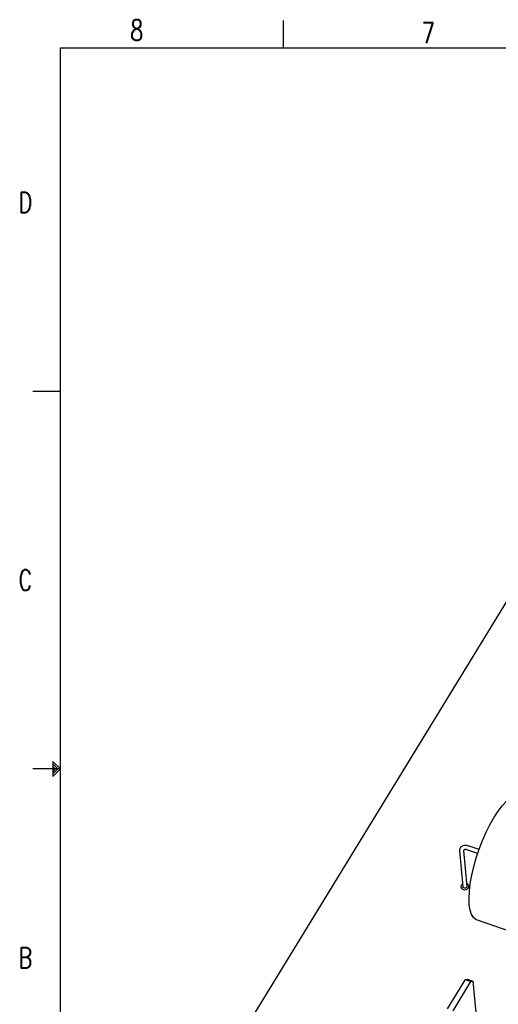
# Model space of a CAD drawing. Extents: x 24 to 303, y 44 to 227.
# Tile 2 of 7: x 24 to 83, y 107 to 227. Entities that reach past the tile are written whole.
import ezdxf

# ---------------------------------------------------------------- set-up
doc = ezdxf.new("R2010")
doc.units = 0
doc.header["$LTSCALE"] = 1.1
doc.header["$MEASUREMENT"] = 0
for name, color, linetype in [('1', 7, 'CONTINUOUS'), ('6文本', 5, 'CONTINUOUS'), ('CHAPIAN_DXF_CONTINUOUS_LINE', 7, 'CONTINUOUS'), ('EAG011-01___DXF_CONTINUOUS_LINE', 7, 'CONTINUOUS'), ('MPT250-30__DXF_CONTINUOUS_LINE', 7, 'CONTINUOUS'), ('MPT250-30_DXF_CONTINUOUS_LINE', 7, 'CONTINUOUS')]:
    doc.layers.add(name, color=color, linetype=linetype)
doc.styles.get("Standard").update_dxf_attribs({"font": 'txt', "bigfont": 'gbcbig.shx'})

msp = doc.modelspace()

# ---------------------------------------------------------------- linework, layer by layer
at = {"layer": '1', "color": 0, "linetype": 'Continuous'}
for p, q in [((56.29, 223.97), (56.29, 227.33)), ((28.92, 223.97), (298.41, 223.97)), ((28.92, 47.12), (28.92, 223.97)), ((25.55, 181.86), (28.92, 181.86)), ((27.99, 136.47), (27.99, 134.61)), ((28.92, 135.54), (27.99, 136.47)), ((28.92, 135.54), (25.55, 135.54)), ((28.61, 135.54), (27.99, 136.16)), ((28.3, 135.54), (27.99, 135.85)), ((28.61, 135.54), (27.99, 134.92)), ((28.92, 135.54), (27.99, 134.61)), ((28.3, 135.54), (27.99, 135.23))]:
    msp.add_line(p, q, dxfattribs=at)
at = {"layer": 'CHAPIAN_DXF_CONTINUOUS_LINE', "color": 7, "linetype": 'Continuous'}
for p, q in [((78.55, 109.71), (76.37, 106.14)), ((77.08, 105.89), (79.27, 109.46)), ((78.55, 109.71), (78.8, 109.76)), ((78.55, 109.71), (79.27, 109.46)), ((78.8, 109.76), (79.52, 109.51)), ((79.27, 109.46), (79.52, 109.51)), ((79.52, 109.51), (79.95, 104.8))]:
    msp.add_line(p, q, dxfattribs=at)
at = {"layer": 'EAG011-01___DXF_CONTINUOUS_LINE', "color": 7, "linetype": 'Continuous'}
for p, q in [((84.98, 158.27), (50.77, 102.37)), ((78.2, 121.39), (78.09, 121.27)), ((78.26, 121.42), (78.2, 121.39))]:
    msp.add_line(p, q, dxfattribs=at)
for points in [[(78.09, 121.27), (78.04, 121.12), (78.04, 121.07)], [(78.04, 121.07), (78.06, 120.97), (78.16, 120.84), (78.32, 120.76)], [(78.32, 120.76), (78.5, 120.72), (78.7, 120.75), (78.87, 120.83), (78.98, 120.96), (79.03, 121.11), (79.03, 121.16)], [(79.03, 121.16), (79.01, 121.26), (78.91, 121.38), (78.75, 121.47)]]:
    msp.add_lwpolyline(points, dxfattribs=at)
at = {"layer": 'MPT250-30__DXF_CONTINUOUS_LINE', "color": 7, "linetype": 'Continuous'}
for p, q in [((80.11, 125.17), (78.9, 125.59)), ((80.27, 125.65), (79.06, 126.06)), ((77.89, 125.48), (78.29, 121.09)), ((78.38, 125.53), (78.78, 121.14)), ((91.09, 113.2), (79.97, 117.03))]:
    msp.add_line(p, q, dxfattribs=at)
for points in [[(79.07, 118.87), (79.04, 119.65), (79.08, 120.52), (79.19, 121.48), (79.38, 122.5), (79.62, 123.56), (79.93, 124.64), (80.29, 125.72), (80.7, 126.78), (81.14, 127.8), (81.62, 128.75), (82.11, 129.61), (82.61, 130.38), (83.12, 131.02), (83.61, 131.53), (84.08, 131.91), (84.51, 132.13), (84.91, 132.2), (85.17, 132.16)], [(78.76, 121.04), (78.7, 120.97), (78.62, 120.93), (78.52, 120.92), (78.42, 120.94), (78.35, 120.98), (78.3, 121.04), (78.29, 121.09)], [(78.78, 121.14), (78.78, 121.11), (78.76, 121.04)], [(79.97, 117.03), (79.87, 117.07), (79.57, 117.3), (79.34, 117.69), (79.17, 118.22), (79.07, 118.87)]]:
    msp.add_lwpolyline(points, dxfattribs=at)
for points in [[(77.97, 125.85), (77.9, 125.69), (77.89, 125.48)], [(78.99, 126.08), (78.78, 126.13), (78.52, 126.15), (78.28, 126.1), (78.1, 126), (77.97, 125.86), (77.97, 125.85)], [(78.39, 125.59), (78.39, 125.58), (78.38, 125.53)], [(78.9, 125.59), (78.71, 125.64), (78.56, 125.65), (78.46, 125.63), (78.41, 125.6), (78.39, 125.59)], [(79.06, 126.06), (78.99, 126.08)]]:
    msp.add_spline(points, degree=3, dxfattribs=at)
at = {"layer": 'MPT250-30_DXF_CONTINUOUS_LINE', "color": 7, "linetype": 'Continuous'}
for p, q in [((80.11, 125.17), (78.9, 125.59)), ((80.27, 125.65), (79.06, 126.06)), ((77.89, 125.48), (78.29, 121.09)), ((78.38, 125.53), (78.78, 121.14)), ((91.09, 113.2), (79.97, 117.03))]:
    msp.add_line(p, q, dxfattribs=at)
for points in [[(79.07, 118.87), (79.04, 119.65), (79.08, 120.52), (79.19, 121.48), (79.38, 122.5), (79.62, 123.56), (79.93, 124.64), (80.29, 125.72), (80.7, 126.78), (81.14, 127.8), (81.62, 128.75), (82.11, 129.61), (82.61, 130.38), (83.12, 131.02), (83.61, 131.53), (84.08, 131.91), (84.51, 132.13), (84.91, 132.2), (85.17, 132.16)], [(78.76, 121.04), (78.7, 120.97), (78.62, 120.93), (78.52, 120.92), (78.42, 120.94), (78.35, 120.98), (78.3, 121.04), (78.29, 121.09)], [(78.78, 121.14), (78.78, 121.11), (78.76, 121.04)], [(79.97, 117.03), (79.87, 117.07), (79.57, 117.3), (79.34, 117.69), (79.17, 118.22), (79.07, 118.87)]]:
    msp.add_lwpolyline(points, dxfattribs=at)
for points in [[(77.97, 125.85), (77.9, 125.69), (77.89, 125.48)], [(78.99, 126.08), (78.78, 126.13), (78.52, 126.15), (78.28, 126.1), (78.1, 126), (77.97, 125.86), (77.97, 125.85)], [(78.39, 125.59), (78.39, 125.58), (78.38, 125.53)], [(78.9, 125.59), (78.71, 125.64), (78.56, 125.65), (78.46, 125.63), (78.41, 125.6), (78.39, 125.59)], [(79.06, 126.06), (78.99, 126.08)]]:
    msp.add_spline(points, degree=3, dxfattribs=at)

# ---------------------------------------------------------------- texts
at = {"layer": '6文本', "color": 0, "linetype": 'Continuous', "oblique": 0, "width": 0.732548}
for s, p in [('8', (37.5, 224.85)), ('7', (73.24, 224.55)), ('D', (23.78, 203.75)), ('C', (23.78, 157.44)), ('B', (23.78, 111.12))]:
    msp.add_text(s, height=2.53, dxfattribs=at).set_placement(p)

doc.saveas('drawing.dxf')
